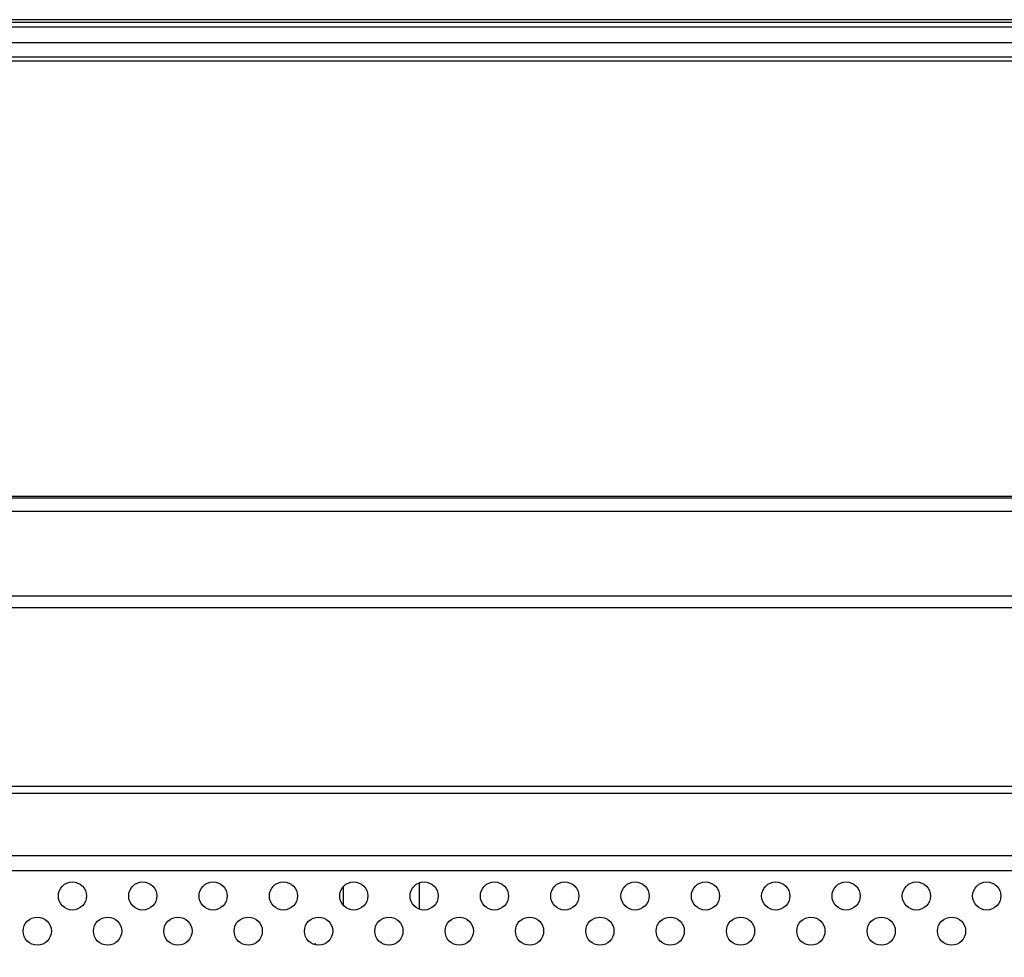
# Model space of a CAD drawing. Header units: inches. Extents: x 0 to 34, y 0 to 22.
# Tile 23 of 34: x 13.9 to 16.7, y 4 to 6.6. Entities that reach past the tile are written whole.
import ezdxf

# ---------------------------------------------------------------- set-up
doc = ezdxf.new("R2010")
doc.units = ezdxf.units.IN
doc.header["$LTSCALE"] = 1.87
doc.header["$MEASUREMENT"] = 0
doc.layers.get('0').update_dxf_attribs({"linetype": 'CONTINUOUS'})
doc.layers.add('DIMENSIONS', color=7, linetype='CONTINUOUS')
doc.styles.get("Standard").update_dxf_attribs({"font": 'txt', "width": 0.8})
doc.dimstyles.new('DIMSTYLE_4', dxfattribs={"dimtxt": 0.125, "dimasz": 0.18, "dimexe": 0.125, "dimexo": 0.0625, "dimgap": 0.03125, "dimtad": 0, "dimtih": 1, "dimtoh": 1, "dimdsep": 46, "dimtxsty": 'STANDARD', "dimblk": '_FILLED', "dimblk1": '_FILLED', "dimblk2": '_FILLED', "dimcen": 0.09, "dimadec": 0, "dimazin": 0, "dimtp": 0.02, "dimtm": 0.02, "dimtfac": 1, "dimtofl": 0, "dimtmove": 0, "dimatfit": 3, "dimldrblk": '_FILLED', "dimfxl": 1, "dimtolj": 1, "dimarcsym": 0})

# ---------------------------------------------------------------- blocks, each defined once
blk = doc.blocks.new('*D16')
at = {"layer": 'DIMENSIONS', "color": 2, "linetype": 'CONTINUOUS'}
blk.add_line((15.1894, 3.5343), (21.8678, 3.5343), dxfattribs=at)
at = {"layer": 'DIMENSIONS', "color": 2, "linetype": 'CONTINUOUS', "insert": (21.9303, 3.5968), "char_height": 0.125, "width": 1.325, "attachment_point": 1, "line_spacing_factor": 0.9}
blk.add_mtext('36.28{\\Ftxt.shx;\\W1.000000;\\H0.125000; }[1.428]', dxfattribs=at)
blk = doc.blocks.new('_FILLED')
at = {"color": 0, "linetype": 'BYBLOCK'}
blk.add_solid([(0, 0), (-1, 0.174), (-1, -0.174)], dxfattribs=at)

msp = doc.modelspace()

# ---------------------------------------------------------------- linework, layer by layer
at = {"color": 7, "linetype": 'CONTINUOUS'}
for p, q in [((21.0326, 6.5686), (9.0523, 6.5686)), ((20.9854, 6.5765), (9.0995, 6.5765)), ((9.0523, 6.5568), (21.0326, 6.5568)), ((21.0621, 6.5121), (9.0228, 6.5121)), ((9.0228, 6.4728), (21.0621, 6.4728)), ((21.0621, 6.4603), (9.0228, 6.4603)), ((8.9565, 5.2383), (21.1285, 5.2383)), ((20.9854, 5.2422), (9.0995, 5.2422)), ((8.9172, 5.201), (21.1678, 5.201)), ((21.1803, 4.9627), (8.9047, 4.9627)), ((9.0188, 4.9312), (21.0661, 4.9312)), ((9.1153, 4.4115), (20.9696, 4.4115)), ((9.1155, 4.4312), (20.9694, 4.4312)), ((20.9696, 4.2363), (9.1153, 4.2363)), ((9.1566, 4.195), (20.9283, 4.195)), ((14.8158, 4.149), (14.8158, 4.0993)), ((15.0284, 4.1606), (15.0284, 4.0876))]:
    msp.add_line(p, q, dxfattribs=at)
at = {"color": 6, "linetype": 'CONTINUOUS'}
for p, q in [((14.7377, 3.991), (14.7352, 3.9887)), ((14.7408, 3.9876), (14.7377, 3.991))]:
    msp.add_line(p, q, dxfattribs=at)
at = {"color": 7, "linetype": 'CONTINUOUS'}
for centre in [(14.0582, 4.1241), (14.2551, 4.1241), (14.4519, 4.1241), (14.6488, 4.1241), (14.8456, 4.1241), (15.0425, 4.1241), (15.2393, 4.1241), (15.4362, 4.1241), (15.633, 4.1241), (15.8299, 4.1241), (16.0267, 4.1241), (16.2236, 4.1241), (16.4204, 4.1241), (16.6173, 4.1241), (13.9598, 4.0257), (14.1566, 4.0257), (14.3535, 4.0257), (14.5503, 4.0257), (14.7472, 4.0257), (14.944, 4.0257), (15.1409, 4.0257), (15.3377, 4.0257), (15.5346, 4.0257), (15.7314, 4.0257), (15.9283, 4.0257), (16.1251, 4.0257), (16.322, 4.0257), (16.5188, 4.0257)]:
    msp.add_circle(centre, 0.0394, dxfattribs=at)

# ---------------------------------------------------------------- dimensions: what is measured, and where the dimension line sits
at = {"layer": 'DIMENSIONS', "color": 2, "linetype": 'CONTINUOUS'}
dim = msp.add_ordinate_dim(feature_location=(15.1894, 3.5343), offset=(6.6783, 0), dtype=0, origin=(15.1269, 4.9627), dimstyle='DIMSTYLE_4', dxfattribs=at)
dim.commit()
dim.dimension.update_dxf_attribs({"geometry": '*D16', "text_midpoint": (22.5928, 3.5343)})

doc.saveas('drawing.dxf')
